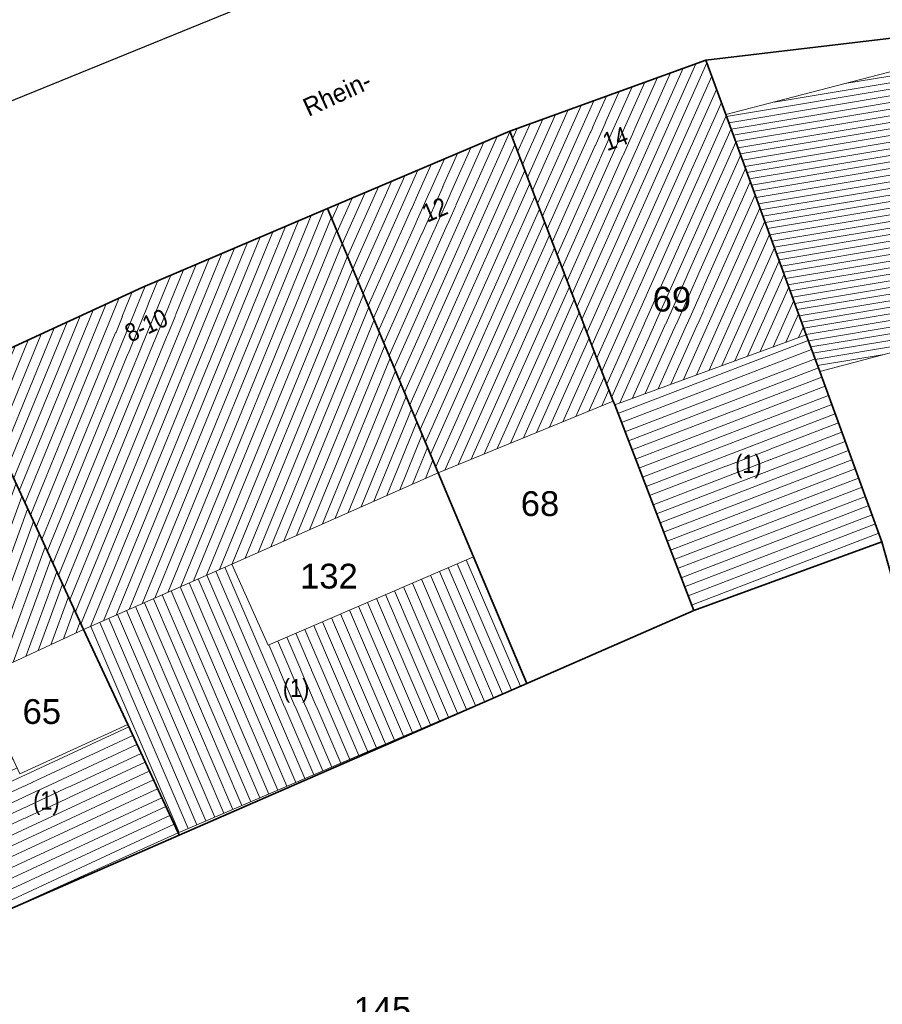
# Model space of a CAD drawing. Header units: metres. Extents: x 32365810 to 32367010, y 5620411 to 5622366.
# Tile 188 of 198: x 32366328 to 32366361, y 5622138 to 5622175. Entities that reach past the tile are written whole.
import ezdxf

# ---------------------------------------------------------------- set-up
doc = ezdxf.new("R2010")
doc.units = ezdxf.units.M
for name, pattern in [('1000.300', [0]), ('1600.1047', [0]), ('1600.1305', [0]), ('1600.2028', [0]), ('1600.2505', [0]), ('1600.2507', [0])]:
    doc.linetypes.add(name, pattern=pattern)
doc.layers.get('0').update_dxf_attribs({"color": 1, "linetype": 'CONTINUOUS'})
for name, color, linetype in [('Ebene 32', 7, 'CONTINUOUS'), ('Flurstücke_Grenzpunkte', 11, 'CONTINUOUS'), ('Gebäude', 31, 'CONTINUOUS'), ('Lagebezeichnungen', 12, 'CONTINUOUS'), ('Leitungen Kanalbestand (AMT 66)', 7, 'CONTINUOUS'), ('Siedlungsflächen - Bauwerke u. Einrichtungen', 51, 'CONTINUOUS')]:
    doc.layers.add(name, color=color, linetype=linetype)
doc.styles.add('Flurstücksnummer - K 10 700', font='Arial.ttf')
doc.styles.add('Hausnummern NRW', font='Arial.ttf', dxfattribs={"width": 0.85})
doc.styles.add('Straßename', font='Arial.ttf', dxfattribs={"width": 0.95})

# ---------------------------------------------------------------- blocks, each defined once
blk = doc.blocks.new('O977')
at = {"layer": 'Flurstücke_Grenzpunkte', "color": 7, "linetype": '1600.2028', "lineweight": 35}
for p, q in [((32366360.808, 5622155.447), (32366353.583, 5622152.807)), ((32366365.384, 5622138.98), (32366360.808, 5622155.447)), ((32366353.583, 5622152.807), (32366347.175, 5622150.009)), ((32366347.175, 5622150.009), (32366333.837, 5622144.188)), ((32366333.837, 5622144.188), (32366326.778, 5622141.106))]:
    blk.add_line(p, q, dxfattribs=at)
at = {"layer": 'Flurstücke_Grenzpunkte', "color": 7, "lineweight": 18, "insert": (32366341.637, 5622137.017), "char_height": 0.95, "attachment_point": 8, "line_spacing_factor": 0.69, "style": 'Flurstücksnummer - K 10 700', "bg_fill": 2}
blk.add_mtext('145', dxfattribs=at)
blk = doc.blocks.new('O1239')
at = {"layer": 'Flurstücke_Grenzpunkte', "color": 7, "linetype": '1600.2028', "lineweight": 35}
for p, q in [((32366339.527, 5622168.23), (32366332.44, 5622165.221)), ((32366343.781, 5622158.097), (32366339.527, 5622168.23)), ((32366332.44, 5622165.221), (32366325.548, 5622162.034)), ((32366325.548, 5622162.034), (32366330.171, 5622152.079)), ((32366345.134, 5622154.874), (32366343.781, 5622158.097)), ((32366347.175, 5622150.009), (32366345.134, 5622154.874)), ((32366330.171, 5622152.079), (32366331.865, 5622148.432)), ((32366347.175, 5622150.009), (32366333.837, 5622144.188)), ((32366331.865, 5622148.432), (32366333.795, 5622144.279)), ((32366333.795, 5622144.279), (32366333.837, 5622144.188))]:
    blk.add_line(p, q, dxfattribs=at)
at = {"layer": 'Flurstücke_Grenzpunkte', "color": 7, "lineweight": 18, "insert": (32366339.587, 5622153.642), "char_height": 0.95, "attachment_point": 8, "line_spacing_factor": 0.69, "style": 'Flurstücksnummer - K 10 700', "bg_fill": 2}
blk.add_mtext('132', dxfattribs=at)
blk = doc.blocks.new('O1335')
at = {"layer": 'Flurstücke_Grenzpunkte', "color": 7, "linetype": '1600.2028', "lineweight": 35}
for p, q in [((32366361.803, 5622174.847), (32366354.049, 5622173.93)), ((32366354.049, 5622173.93), (32366354.814, 5622171.838)), ((32366354.814, 5622171.838), (32366357.901, 5622163.394)), ((32366357.901, 5622163.394), (32366358.42, 5622161.977)), ((32366358.42, 5622161.977), (32366360.808, 5622155.447)), ((32366365.384, 5622138.98), (32366360.808, 5622155.447))]:
    blk.add_line(p, q, dxfattribs=at)
blk = doc.blocks.new('O1375')
at = {"layer": 'Flurstücke_Grenzpunkte', "color": 7, "linetype": '1600.2028', "lineweight": 35}
for p, q in [((32366325.548, 5622162.034), (32366318.564, 5622158.804)), ((32366325.548, 5622162.034), (32366330.171, 5622152.079)), ((32366318.564, 5622158.804), (32366323.188, 5622148.841)), ((32366330.171, 5622152.079), (32366331.865, 5622148.432)), ((32366323.188, 5622148.841), (32366326.778, 5622141.106)), ((32366331.865, 5622148.432), (32366333.795, 5622144.279)), ((32366333.837, 5622144.188), (32366326.778, 5622141.106)), ((32366333.795, 5622144.279), (32366333.837, 5622144.188))]:
    blk.add_line(p, q, dxfattribs=at)
at = {"layer": 'Flurstücke_Grenzpunkte', "color": 7, "lineweight": 18, "insert": (32366328.568, 5622148.447), "char_height": 0.95, "attachment_point": 8, "line_spacing_factor": 0.69, "style": 'Flurstücksnummer - K 10 700', "bg_fill": 2}
blk.add_mtext('65', dxfattribs=at)
blk = doc.blocks.new('O1450')
at = {"layer": 'Flurstücke_Grenzpunkte', "color": 7, "linetype": '1600.2028', "lineweight": 35}
for p, q in [((32366361.803, 5622174.847), (32366354.049, 5622173.93)), ((32366346.523, 5622171.2), (32366354.049, 5622173.93)), ((32366339.527, 5622168.23), (32366346.523, 5622171.2)), ((32366339.527, 5622168.23), (32366332.44, 5622165.221)), ((32366332.44, 5622165.221), (32366325.548, 5622162.034))]:
    blk.add_line(p, q, dxfattribs=at)
blk = doc.blocks.new('O1924')
at = {"layer": 'Flurstücke_Grenzpunkte', "color": 7, "linetype": '1600.2028', "lineweight": 35}
for p, q in [((32366339.527, 5622168.23), (32366346.523, 5622171.2)), ((32366350.498, 5622160.845), (32366346.523, 5622171.2)), ((32366343.781, 5622158.097), (32366339.527, 5622168.23)), ((32366350.551, 5622160.704), (32366350.498, 5622160.845)), ((32366353.583, 5622152.807), (32366350.551, 5622160.704)), ((32366345.134, 5622154.874), (32366343.781, 5622158.097)), ((32366347.175, 5622150.009), (32366345.134, 5622154.874)), ((32366353.583, 5622152.807), (32366347.175, 5622150.009))]:
    blk.add_line(p, q, dxfattribs=at)
at = {"layer": 'Flurstücke_Grenzpunkte', "color": 7, "lineweight": 18, "insert": (32366347.686, 5622156.425), "char_height": 0.95, "attachment_point": 8, "line_spacing_factor": 0.69, "style": 'Flurstücksnummer - K 10 700', "bg_fill": 2}
blk.add_mtext('68', dxfattribs=at)
blk = doc.blocks.new('O1947')
at = {"layer": 'Flurstücke_Grenzpunkte', "color": 7, "linetype": '1600.2028', "lineweight": 35}
for p, q in [((32366346.523, 5622171.2), (32366354.049, 5622173.93)), ((32366354.049, 5622173.93), (32366354.814, 5622171.838)), ((32366354.814, 5622171.838), (32366357.901, 5622163.394)), ((32366350.498, 5622160.845), (32366346.523, 5622171.2)), ((32366357.901, 5622163.394), (32366358.42, 5622161.977)), ((32366358.42, 5622161.977), (32366360.808, 5622155.447)), ((32366350.551, 5622160.704), (32366350.498, 5622160.845)), ((32366353.583, 5622152.807), (32366350.551, 5622160.704)), ((32366360.808, 5622155.447), (32366353.583, 5622152.807))]:
    blk.add_line(p, q, dxfattribs=at)
at = {"layer": 'Flurstücke_Grenzpunkte', "color": 7, "lineweight": 18, "insert": (32366352.747, 5622164.269), "char_height": 0.95, "attachment_point": 8, "line_spacing_factor": 0.69, "style": 'Flurstücksnummer - K 10 700', "bg_fill": 2}
blk.add_mtext('69', dxfattribs=at)
blk = doc.blocks.new('O3554')
at = {"layer": 'Siedlungsflächen - Bauwerke u. Einrichtungen', "color": 7, "linetype": '1600.2507', "lineweight": 18}
blk.add_line((32366354.814, 5622171.838), (32366361.994, 5622173.705), dxfattribs=at)
blk = doc.blocks.new('O2158')
at = {"layer": 'Gebäude', "color": 7, "linetype": '1600.2505', "lineweight": 18}
for p, q in [((32366326.045, 5622150.166), (32366323.188, 5622148.841)), ((32366327.725, 5622146.549), (32366326.045, 5622150.166)), ((32366323.188, 5622148.841), (32366326.778, 5622141.106)), ((32366331.865, 5622148.432), (32366327.725, 5622146.549)), ((32366333.795, 5622144.279), (32366331.865, 5622148.432)), ((32366326.778, 5622141.106), (32366333.795, 5622144.279))]:
    blk.add_line(p, q, dxfattribs=at)
at = {"layer": 'Ebene 32', "color": 7, "lineweight": 18, "insert": (32366328.744, 5622144.965), "char_height": 0.7, "attachment_point": 8, "line_spacing_factor": 0.69, "style": 'Hausnummern NRW', "bg_fill": 2}
blk.add_mtext('(1)', dxfattribs=at)
blk = doc.blocks.new('O2165')
at = {"layer": 'Gebäude', "color": 7, "linetype": '1600.2505', "lineweight": 18}
for p, q in [((32366346.523, 5622171.2), (32366339.527, 5622168.23)), ((32366350.498, 5622160.845), (32366346.523, 5622171.2)), ((32366339.527, 5622168.23), (32366343.781, 5622158.097)), ((32366343.781, 5622158.097), (32366350.498, 5622160.845))]:
    blk.add_line(p, q, dxfattribs=at)
at = {"layer": 'Lagebezeichnungen', "color": 7, "lineweight": 18, "insert": (32366343.781, 5622167.868), "char_height": 0.7, "attachment_point": 8, "rotation": 22.9729, "line_spacing_factor": 0.69, "style": 'Hausnummern NRW', "bg_fill": 2}
blk.add_mtext('12', dxfattribs=at)
blk = doc.blocks.new('O2183')
at = {"layer": 'Gebäude', "color": 7, "linetype": '1600.2505', "lineweight": 18}
for p, q in [((32366345.134, 5622154.874), (32366337.254, 5622151.483)), ((32366347.175, 5622150.009), (32366345.134, 5622154.874)), ((32366335.862, 5622154.596), (32366330.171, 5622152.079)), ((32366337.254, 5622151.483), (32366335.862, 5622154.596)), ((32366330.171, 5622152.079), (32366331.865, 5622148.432)), ((32366333.795, 5622144.279), (32366347.175, 5622150.009)), ((32366333.795, 5622144.279), (32366331.865, 5622148.432))]:
    blk.add_line(p, q, dxfattribs=at)
at = {"layer": 'Ebene 32', "color": 7, "lineweight": 18, "insert": (32366338.324, 5622149.279), "char_height": 0.7, "attachment_point": 8, "line_spacing_factor": 0.69, "style": 'Hausnummern NRW', "bg_fill": 2}
blk.add_mtext('(1)', dxfattribs=at)
blk = doc.blocks.new('O2529')
at = {"layer": 'Gebäude', "color": 7, "linetype": '1600.2505', "lineweight": 18}
for p, q in [((32366357.901, 5622163.394), (32366350.551, 5622160.704)), ((32366358.42, 5622161.977), (32366357.901, 5622163.394)), ((32366360.808, 5622155.447), (32366358.42, 5622161.977)), ((32366350.551, 5622160.704), (32366353.583, 5622152.807)), ((32366353.583, 5622152.807), (32366360.808, 5622155.447))]:
    blk.add_line(p, q, dxfattribs=at)
at = {"layer": 'Ebene 32', "color": 7, "lineweight": 18, "insert": (32366355.683, 5622157.88), "char_height": 0.7, "attachment_point": 8, "line_spacing_factor": 0.69, "style": 'Hausnummern NRW', "bg_fill": 2}
blk.add_mtext('(1)', dxfattribs=at)
blk = doc.blocks.new('O2798')
at = {"layer": 'Gebäude', "color": 7, "linetype": '1600.2505', "lineweight": 18}
for p, q in [((32366325.548, 5622162.034), (32366318.564, 5622158.804)), ((32366330.171, 5622152.079), (32366325.548, 5622162.034)), ((32366318.564, 5622158.804), (32366323.188, 5622148.841)), ((32366326.045, 5622150.166), (32366330.171, 5622152.079)), ((32366326.045, 5622150.166), (32366323.188, 5622148.841))]:
    blk.add_line(p, q, dxfattribs=at)
at = {"layer": 'Lagebezeichnungen', "color": 7, "lineweight": 18, "insert": (32366322.894, 5622158.61), "char_height": 0.7, "attachment_point": 8, "rotation": 24.7954, "line_spacing_factor": 0.69, "style": 'Hausnummern NRW', "bg_fill": 2}
blk.add_mtext('6', dxfattribs=at)
blk = doc.blocks.new('O2920')
at = {"layer": 'Gebäude', "color": 7, "linetype": '1600.2505', "lineweight": 18}
for p, q in [((32366354.049, 5622173.93), (32366346.523, 5622171.2)), ((32366354.814, 5622171.838), (32366354.049, 5622173.93)), ((32366357.901, 5622163.394), (32366354.814, 5622171.838)), ((32366350.498, 5622160.845), (32366346.523, 5622171.2)), ((32366357.901, 5622163.394), (32366350.551, 5622160.704)), ((32366350.498, 5622160.845), (32366350.551, 5622160.704))]:
    blk.add_line(p, q, dxfattribs=at)
at = {"layer": 'Lagebezeichnungen', "color": 7, "lineweight": 18, "insert": (32366350.695, 5622170.589), "char_height": 0.7, "attachment_point": 8, "rotation": 20.0127, "line_spacing_factor": 0.69, "style": 'Hausnummern NRW', "bg_fill": 2}
blk.add_mtext('14', dxfattribs=at)
blk = doc.blocks.new('O3161')
at = {"layer": 'Gebäude', "color": 7, "linetype": '1600.2505', "lineweight": 18}
for p, q in [((32366339.527, 5622168.23), (32366332.44, 5622165.221)), ((32366339.527, 5622168.23), (32366343.781, 5622158.097)), ((32366332.44, 5622165.221), (32366325.548, 5622162.034)), ((32366330.171, 5622152.079), (32366325.548, 5622162.034)), ((32366335.862, 5622154.596), (32366343.781, 5622158.097)), ((32366335.862, 5622154.596), (32366330.171, 5622152.079))]:
    blk.add_line(p, q, dxfattribs=at)
at = {"layer": 'Lagebezeichnungen', "color": 7, "lineweight": 18, "insert": (32366332.726, 5622163.426), "char_height": 0.7, "attachment_point": 8, "rotation": 24.7954, "line_spacing_factor": 0.69, "style": 'Hausnummern NRW', "bg_fill": 2}
blk.add_mtext('8-10', dxfattribs=at)
blk = doc.blocks.new('O3455')
at = {"layer": 'Siedlungsflächen - Bauwerke u. Einrichtungen', "color": 7, "linetype": '1600.1305', "lineweight": 18}
for p, q in [((32366361.994, 5622173.705), (32366354.814, 5622171.838)), ((32366363.713, 5622163.38), (32366361.994, 5622173.705)), ((32366354.814, 5622171.838), (32366357.901, 5622163.394)), ((32366357.901, 5622163.394), (32366358.42, 5622161.977)), ((32366358.42, 5622161.977), (32366363.713, 5622163.38))]:
    blk.add_line(p, q, dxfattribs=at)
blk = doc.blocks.new('*X1081')
at = {"color": 253, "linetype": '1600.1047', "lineweight": 18, "true_color": 0xb2b2b2}
for p, q in [((32366323.341348, 5622148.510598), (32366326.198055, 5622149.836478)), ((32366323.499219, 5622148.170449), (32366326.356024, 5622149.496374)), ((32366323.657091, 5622147.8303), (32366326.513993, 5622149.15627)), ((32366323.814962, 5622147.49015), (32366326.671962, 5622148.816166)), ((32366323.972834, 5622147.150001), (32366326.829932, 5622148.476062)), ((32366324.920063, 5622145.109105), (32366331.903056, 5622148.350112)), ((32366324.130705, 5622146.809852), (32366326.987901, 5622148.135958)), ((32366325.077935, 5622144.768956), (32366332.061096, 5622148.01004)), ((32366324.288577, 5622146.469702), (32366327.14587, 5622147.795854)), ((32366325.235806, 5622144.428806), (32366332.219135, 5622147.669969)), ((32366324.446448, 5622146.129553), (32366327.303839, 5622147.45575)), ((32366325.393678, 5622144.088657), (32366332.377174, 5622147.329897)), ((32366324.60432, 5622145.789404), (32366327.461809, 5622147.115646)), ((32366324.762192, 5622145.449254), (32366327.619778, 5622146.775542)), ((32366325.551549, 5622143.748508), (32366332.535214, 5622146.989826)), ((32366325.709421, 5622143.408358), (32366332.693253, 5622146.649755)), ((32366325.867292, 5622143.068209), (32366332.851293, 5622146.309683)), ((32366326.025164, 5622142.728059), (32366333.009332, 5622145.969612)), ((32366326.183035, 5622142.38791), (32366333.167372, 5622145.62954)), ((32366326.340907, 5622142.047761), (32366333.325411, 5622145.289469)), ((32366326.498778, 5622141.707611), (32366333.483451, 5622144.949398)), ((32366326.65665, 5622141.367462), (32366333.64149, 5622144.609326))]:
    blk.add_line(p, q, dxfattribs=at)
blk = doc.blocks.new('*X1084')
at = {"color": 253, "linetype": '1600.1047', "lineweight": 18, "true_color": 0xb2b2b2}
for p, q in [((32366342.090583, 5622162.123564), (32366346.040347, 5622170.9951)), ((32366342.289799, 5622161.649032), (32366346.531825, 5622171.177013)), ((32366341.69215, 5622163.07263), (32366345.028039, 5622170.565347)), ((32366341.891366, 5622162.598097), (32366345.534193, 5622170.780223)), ((32366342.489016, 5622161.174499), (32366346.721882, 5622170.681908)), ((32366341.492933, 5622163.547162), (32366344.521885, 5622170.35047)), ((32366342.688233, 5622160.699966), (32366346.911939, 5622170.186803)), ((32366341.0945, 5622164.496228), (32366343.509578, 5622169.920717)), ((32366341.293716, 5622164.021695), (32366344.015732, 5622170.135593)), ((32366340.696066, 5622165.445293), (32366342.49727, 5622169.490964)), ((32366340.895283, 5622164.97076), (32366343.003424, 5622169.70584)), ((32366342.887449, 5622160.225434), (32366347.101997, 5622169.691697)), ((32366340.297633, 5622166.394358), (32366341.484963, 5622169.06121)), ((32366340.49685, 5622165.919826), (32366341.991117, 5622169.276087)), ((32366343.086666, 5622159.750901), (32366347.292054, 5622169.196592)), ((32366340.098417, 5622166.868891), (32366340.978809, 5622168.846334)), ((32366343.285883, 5622159.276368), (32366347.482111, 5622168.701487)), ((32366339.699983, 5622167.817956), (32366339.966501, 5622168.416581)), ((32366339.8992, 5622167.343424), (32366340.472655, 5622168.631457)), ((32366343.485099, 5622158.801836), (32366347.672169, 5622168.206382)), ((32366343.684316, 5622158.327303), (32366347.862226, 5622167.711276)), ((32366344.039319, 5622158.202681), (32366348.052283, 5622167.216171)), ((32366344.541225, 5622158.408016), (32366348.242341, 5622166.721066)), ((32366345.04313, 5622158.613352), (32366348.432398, 5622166.22596)), ((32366345.545036, 5622158.818687), (32366348.622455, 5622165.730855)), ((32366346.046942, 5622159.024022), (32366348.812512, 5622165.23575)), ((32366346.548848, 5622159.229357), (32366349.00257, 5622164.740645)), ((32366347.050754, 5622159.434693), (32366349.192627, 5622164.245539)), ((32366347.552659, 5622159.640028), (32366349.382684, 5622163.750434)), ((32366348.054565, 5622159.845363), (32366349.572742, 5622163.255329)), ((32366348.556471, 5622160.050699), (32366349.762799, 5622162.760223)), ((32366349.058377, 5622160.256034), (32366349.952856, 5622162.265118)), ((32366349.560283, 5622160.461369), (32366350.142914, 5622161.770013)), ((32366350.062188, 5622160.666704), (32366350.332971, 5622161.274908))]:
    blk.add_line(p, q, dxfattribs=at)
blk = doc.blocks.new('*X1091')
at = {"color": 253, "linetype": '1600.1047', "lineweight": 18, "true_color": 0xb2b2b2}
for p, q in [((32366346.932782, 5622149.90527), (32366344.856109, 5622154.754415)), ((32366338.659518, 5622146.362235), (32366335.249395, 5622154.325059)), ((32366339.004237, 5622146.509861), (32366335.592373, 5622154.47675)), ((32366346.243343, 5622149.610017), (32366344.167189, 5622154.457952)), ((32366346.588063, 5622149.757643), (32366344.511649, 5622154.606184)), ((32366337.970079, 5622146.066982), (32366334.563438, 5622154.021675)), ((32366338.314798, 5622146.214609), (32366334.906416, 5622154.173367)), ((32366345.209185, 5622149.167138), (32366343.133808, 5622154.013257)), ((32366345.553905, 5622149.314764), (32366343.478268, 5622154.161489)), ((32366345.898624, 5622149.46239), (32366343.822728, 5622154.30972)), ((32366336.935921, 5622145.624103), (32366333.534503, 5622153.566601)), ((32366337.28064, 5622145.771729), (32366333.877481, 5622153.718292)), ((32366337.62536, 5622145.919356), (32366334.22046, 5622153.869984)), ((32366344.175027, 5622148.724258), (32366342.100427, 5622153.568563)), ((32366344.519747, 5622148.871885), (32366342.444888, 5622153.716794)), ((32366344.864466, 5622149.019511), (32366342.789348, 5622153.865026)), ((32366336.246482, 5622145.32885), (32366332.848546, 5622153.263218)), ((32366336.591201, 5622145.476476), (32366333.191524, 5622153.414909)), ((32366343.485589, 5622148.429005), (32366341.411507, 5622153.2721)), ((32366343.830308, 5622148.576632), (32366341.755967, 5622153.420331)), ((32366335.212324, 5622144.885971), (32366331.81961, 5622152.808143)), ((32366335.557043, 5622145.033597), (32366332.162589, 5622152.959834)), ((32366335.901763, 5622145.181223), (32366332.505567, 5622153.111526)), ((32366342.45143, 5622147.986126), (32366340.378126, 5622152.827405)), ((32366342.79615, 5622148.133752), (32366340.722586, 5622152.975637)), ((32366343.140869, 5622148.281379), (32366341.067047, 5622153.123868)), ((32366334.522885, 5622144.590718), (32366331.133654, 5622152.50476)), ((32366334.867605, 5622144.738344), (32366331.476632, 5622152.656451)), ((32366341.761992, 5622147.690873), (32366339.689206, 5622152.530942)), ((32366342.106711, 5622147.8385), (32366340.033666, 5622152.679173)), ((32366333.833447, 5622144.295465), (32366330.447697, 5622152.201377)), ((32366334.178166, 5622144.443091), (32366330.790675, 5622152.353068)), ((32366340.727834, 5622147.247994), (32366338.655825, 5622152.086247)), ((32366341.072553, 5622147.39562), (32366339.000285, 5622152.234479)), ((32366341.417272, 5622147.543247), (32366339.344746, 5622152.38271)), ((32366340.038395, 5622146.952741), (32366337.966905, 5622151.789784)), ((32366340.383114, 5622147.100367), (32366338.311365, 5622151.938016)), ((32366339.348956, 5622146.657488), (32366337.277984, 5622151.493321)), ((32366339.693676, 5622146.805114), (32366337.622445, 5622151.641553))]:
    blk.add_line(p, q, dxfattribs=at)
blk = doc.blocks.new('*X1193')
at = {"color": 253, "linetype": '1600.1047', "lineweight": 18, "true_color": 0xb2b2b2}
for p, q in [((32366350.678096, 5622160.372974), (32366357.980575, 5622163.176743)), ((32366350.812508, 5622160.022891), (32366358.109562, 5622162.824577)), ((32366350.94692, 5622159.672808), (32366358.238549, 5622162.47241)), ((32366351.081332, 5622159.322724), (32366358.367535, 5622162.120244)), ((32366351.215744, 5622158.972641), (32366358.496418, 5622161.768037)), ((32366351.350157, 5622158.622558), (32366358.625229, 5622161.415803)), ((32366351.484569, 5622158.272474), (32366358.75404, 5622161.063569)), ((32366351.618981, 5622157.922391), (32366358.88285, 5622160.711335)), ((32366351.753393, 5622157.572307), (32366359.011661, 5622160.359101)), ((32366351.887805, 5622157.222224), (32366359.140472, 5622160.006867)), ((32366352.022217, 5622156.872141), (32366359.269283, 5622159.654633)), ((32366352.15663, 5622156.522057), (32366359.398094, 5622159.302399)), ((32366352.291042, 5622156.171974), (32366359.526905, 5622158.950165)), ((32366352.425454, 5622155.821891), (32366359.655715, 5622158.597931)), ((32366352.559866, 5622155.471807), (32366359.784526, 5622158.245697)), ((32366352.694278, 5622155.121724), (32366359.913337, 5622157.893463)), ((32366352.82869, 5622154.77164), (32366360.042148, 5622157.541229)), ((32366352.963103, 5622154.421557), (32366360.170959, 5622157.188995)), ((32366353.097515, 5622154.071474), (32366360.29977, 5622156.836761)), ((32366353.231927, 5622153.72139), (32366360.428581, 5622156.484527)), ((32366353.366339, 5622153.371307), (32366360.557391, 5622156.132293)), ((32366353.500751, 5622153.021224), (32366360.686202, 5622155.780059))]:
    blk.add_line(p, q, dxfattribs=at)
blk = doc.blocks.new('*X1272')
at = {"color": 253, "linetype": '1600.1047', "lineweight": 18, "true_color": 0xb2b2b2}
for p, q in [((32366321.826986, 5622151.773479), (32366325.567253, 5622161.992543)), ((32366321.380463, 5622152.735571), (32366324.628045, 5622161.608534)), ((32366321.603725, 5622152.254525), (32366325.108743, 5622161.83085)), ((32366322.050248, 5622151.292433), (32366325.790572, 5622161.511654)), ((32366320.933939, 5622153.697663), (32366323.666648, 5622161.163901)), ((32366321.157201, 5622153.216617), (32366324.147346, 5622161.386218)), ((32366320.710678, 5622154.178709), (32366323.18595, 5622160.941585)), ((32366322.27351, 5622150.811387), (32366326.013892, 5622161.030766)), ((32366320.264154, 5622155.140801), (32366322.224553, 5622160.496953)), ((32366320.487416, 5622154.659755), (32366322.705251, 5622160.719269)), ((32366322.496772, 5622150.330341), (32366326.237211, 5622160.549878)), ((32366319.817631, 5622156.102893), (32366321.263156, 5622160.052321)), ((32366320.040892, 5622155.621847), (32366321.743854, 5622160.274637)), ((32366322.720033, 5622149.849295), (32366326.460531, 5622160.06899)), ((32366319.371107, 5622157.064985), (32366320.301759, 5622159.607689)), ((32366319.594369, 5622156.583939), (32366320.782457, 5622159.830005)), ((32366319.147846, 5622157.546031), (32366319.821061, 5622159.385372)), ((32366322.943295, 5622149.368249), (32366326.68385, 5622159.588102)), ((32366318.701322, 5622158.508123), (32366318.859664, 5622158.94074)), ((32366318.924584, 5622158.027077), (32366319.340362, 5622159.163056)), ((32366323.166557, 5622148.887203), (32366326.90717, 5622159.107214)), ((32366323.622776, 5622149.042637), (32366327.130489, 5622158.626326)), ((32366324.103747, 5622149.265699), (32366327.353809, 5622158.145438)), ((32366324.584718, 5622149.48876), (32366327.577128, 5622157.66455)), ((32366325.06569, 5622149.711822), (32366327.800448, 5622157.183661)), ((32366325.546661, 5622149.934884), (32366328.023768, 5622156.702773)), ((32366326.027632, 5622150.157945), (32366328.247087, 5622156.221885)), ((32366326.508577, 5622150.380935), (32366328.470407, 5622155.740997)), ((32366326.989521, 5622150.603923), (32366328.693726, 5622155.260109)), ((32366327.470465, 5622150.82691), (32366328.917046, 5622154.779221)), ((32366327.951409, 5622151.049897), (32366329.140365, 5622154.298333)), ((32366328.432354, 5622151.272885), (32366329.363685, 5622153.817445)), ((32366328.913298, 5622151.495872), (32366329.587004, 5622153.336557)), ((32366329.394242, 5622151.71886), (32366329.810324, 5622152.855669)), ((32366329.875186, 5622151.941847), (32366330.033643, 5622152.37478))]:
    blk.add_line(p, q, dxfattribs=at)
blk = doc.blocks.new('*X1307')
at = {"color": 253, "linetype": '1600.1047', "lineweight": 18, "true_color": 0xb2b2b2}
for p, q in [((32366349.106332, 5622164.470342), (32366353.177132, 5622173.613736)), ((32366349.296389, 5622163.975237), (32366353.66668, 5622173.791316)), ((32366349.486446, 5622163.480131), (32366354.089547, 5622173.819122)), ((32366348.726217, 5622165.460552), (32366352.198034, 5622173.258576)), ((32366348.916274, 5622164.965447), (32366352.687583, 5622173.436156)), ((32366349.676504, 5622162.985026), (32366354.274658, 5622173.312908)), ((32366348.346102, 5622166.450763), (32366351.218937, 5622172.903416)), ((32366348.53616, 5622165.955658), (32366351.708486, 5622173.080996)), ((32366347.965988, 5622167.440974), (32366350.239839, 5622172.548255)), ((32366348.156045, 5622166.945868), (32366350.729388, 5622172.725836)), ((32366349.866561, 5622162.489921), (32366354.45977, 5622172.806694)), ((32366347.585873, 5622168.431184), (32366349.260742, 5622172.193095)), ((32366347.77593, 5622167.936079), (32366349.750291, 5622172.370675)), ((32366350.056618, 5622161.994815), (32366354.644882, 5622172.30048)), ((32366347.205758, 5622169.421395), (32366348.281645, 5622171.837935)), ((32366347.395816, 5622168.926289), (32366348.771193, 5622172.015515)), ((32366350.246676, 5622161.49971), (32366354.829991, 5622171.794261)), ((32366346.825644, 5622170.411605), (32366347.302547, 5622171.482775)), ((32366347.015701, 5622169.9165), (32366347.792096, 5622171.660355)), ((32366346.635586, 5622170.906711), (32366346.812998, 5622171.305195)), ((32366350.436733, 5622161.004605), (32366355.015077, 5622171.287989)), ((32366350.744995, 5622160.775), (32366355.200162, 5622170.781717)), ((32366351.235389, 5622160.954477), (32366355.385248, 5622170.275445)), ((32366351.725782, 5622161.133954), (32366355.570333, 5622169.769172)), ((32366352.216176, 5622161.313432), (32366355.755419, 5622169.2629)), ((32366352.706569, 5622161.492909), (32366355.940504, 5622168.756628)), ((32366353.196962, 5622161.672386), (32366356.12559, 5622168.250355)), ((32366353.687356, 5622161.851863), (32366356.310676, 5622167.744083)), ((32366354.177749, 5622162.031341), (32366356.495761, 5622167.237811)), ((32366354.668142, 5622162.210818), (32366356.680847, 5622166.731538)), ((32366355.158536, 5622162.390295), (32366356.865932, 5622166.225266)), ((32366355.648929, 5622162.569773), (32366357.051018, 5622165.718994)), ((32366356.139323, 5622162.74925), (32366357.236103, 5622165.212722)), ((32366356.629716, 5622162.928727), (32366357.421189, 5622164.706449)), ((32366357.120109, 5622163.108204), (32366357.606275, 5622164.200177)), ((32366357.610503, 5622163.287682), (32366357.79136, 5622163.693905))]:
    blk.add_line(p, q, dxfattribs=at)
blk = doc.blocks.new('*X1379')
at = {"color": 253, "linetype": '1600.1047', "lineweight": 18, "true_color": 0xb2b2b2}
for p, q in [((32366332.908459, 5622153.289716), (32366338.905728, 5622167.96622)), ((32366333.402923, 5622153.508406), (32366339.395866, 5622168.174323)), ((32366331.919531, 5622152.852335), (32366337.925453, 5622167.550015)), ((32366332.413995, 5622153.071025), (32366338.41559, 5622167.758117)), ((32366333.897387, 5622153.727096), (32366339.677362, 5622167.87184)), ((32366331.425067, 5622152.633645), (32366337.435315, 5622167.341912)), ((32366334.391851, 5622153.945786), (32366339.882647, 5622167.382852)), ((32366330.436139, 5622152.196265), (32366336.45504, 5622166.925706)), ((32366330.930603, 5622152.414955), (32366336.945177, 5622167.133809)), ((32366334.886315, 5622154.164476), (32366340.087932, 5622166.893864)), ((32366329.855573, 5622152.758229), (32366335.474764, 5622166.509501)), ((32366330.07106, 5622152.294207), (32366335.964902, 5622166.717604)), ((32366329.4246, 5622153.686273), (32366334.494489, 5622166.093295)), ((32366329.640086, 5622153.222251), (32366334.984627, 5622166.301398)), ((32366335.380779, 5622154.383167), (32366340.293218, 5622166.404876)), ((32366328.993626, 5622154.614316), (32366333.514214, 5622165.67709)), ((32366329.209113, 5622154.150295), (32366334.004351, 5622165.885192)), ((32366335.875242, 5622154.601854), (32366340.498503, 5622165.915888)), ((32366328.778139, 5622155.078338), (32366333.024076, 5622165.468987)), ((32366336.369662, 5622154.820438), (32366340.703788, 5622165.426901)), ((32366328.347165, 5622156.006382), (32366332.036247, 5622165.034296)), ((32366328.562652, 5622155.54236), (32366332.533938, 5622165.260884)), ((32366336.864083, 5622155.039022), (32366340.909073, 5622164.937913)), ((32366327.916191, 5622156.934426), (32366331.037283, 5622164.572355)), ((32366328.131678, 5622156.470404), (32366331.536765, 5622164.803326)), ((32366327.700704, 5622157.398447), (32366330.5378, 5622164.341384)), ((32366337.358504, 5622155.257606), (32366341.114358, 5622164.448925)), ((32366327.26973, 5622158.326491), (32366329.538836, 5622163.879443)), ((32366327.485217, 5622157.862469), (32366330.038318, 5622164.110414)), ((32366337.852924, 5622155.47619), (32366341.319643, 5622163.959937)), ((32366326.838756, 5622159.254535), (32366328.539872, 5622163.417502)), ((32366327.054243, 5622158.790513), (32366329.039354, 5622163.648472)), ((32366338.347345, 5622155.694774), (32366341.524928, 5622163.470949)), ((32366326.623269, 5622159.718556), (32366328.040389, 5622163.186531)), ((32366326.192295, 5622160.6466), (32366327.041425, 5622162.72459)), ((32366326.407782, 5622160.182578), (32366327.540907, 5622162.95556)), ((32366338.841765, 5622155.913358), (32366341.730213, 5622162.981962)), ((32366325.761321, 5622161.574644), (32366326.042461, 5622162.262648)), ((32366325.976808, 5622161.110622), (32366326.541943, 5622162.493619)), ((32366339.336186, 5622156.131942), (32366341.935499, 5622162.492974)), ((32366339.830607, 5622156.350526), (32366342.140784, 5622162.003986)), ((32366340.325027, 5622156.56911), (32366342.346069, 5622161.514998)), ((32366340.819448, 5622156.787694), (32366342.551354, 5622161.026011)), ((32366341.313868, 5622157.006278), (32366342.756639, 5622160.537023)), ((32366341.808289, 5622157.224862), (32366342.961924, 5622160.048035)), ((32366342.30271, 5622157.443446), (32366343.167209, 5622159.559047)), ((32366342.79713, 5622157.66203), (32366343.372494, 5622159.070059)), ((32366343.291551, 5622157.880614), (32366343.577779, 5622158.581072))]:
    blk.add_line(p, q, dxfattribs=at)
blk = doc.blocks.new('*X1406')
at = {"color": 253, "linetype": '1600.1047', "lineweight": 18, "true_color": 0xb2b2b2}
for p, q in [((32366356.673518, 5622172.321526), (32366362.07462, 5622173.220771)), ((32366359.383107, 5622173.026095), (32366362.033562, 5622173.467377)), ((32366354.841401, 5622171.763051), (32366362.115677, 5622172.974166)), ((32366354.928739, 5622171.524151), (32366362.156734, 5622172.72756)), ((32366355.016078, 5622171.28525), (32366362.197791, 5622172.480955)), ((32366355.103416, 5622171.04635), (32366362.238848, 5622172.234349)), ((32366355.190754, 5622170.80745), (32366362.279905, 5622171.987744)), ((32366355.278093, 5622170.56855), (32366362.320962, 5622171.741138)), ((32366355.365431, 5622170.32965), (32366362.36202, 5622171.494532)), ((32366355.452769, 5622170.09075), (32366362.403077, 5622171.247927)), ((32366355.540108, 5622169.85185), (32366362.444134, 5622171.001321)), ((32366355.627446, 5622169.61295), (32366362.485191, 5622170.754716)), ((32366355.714784, 5622169.37405), (32366362.526248, 5622170.50811)), ((32366355.802122, 5622169.13515), (32366362.567305, 5622170.261504)), ((32366355.889461, 5622168.89625), (32366362.608362, 5622170.014899)), ((32366355.976799, 5622168.657349), (32366362.64942, 5622169.768293)), ((32366356.064137, 5622168.418449), (32366362.690477, 5622169.521688)), ((32366356.151476, 5622168.179549), (32366362.731534, 5622169.275082)), ((32366356.238814, 5622167.940649), (32366362.772591, 5622169.028477)), ((32366356.326152, 5622167.701749), (32366362.813648, 5622168.781871)), ((32366356.413491, 5622167.462849), (32366362.854705, 5622168.535265)), ((32366356.500829, 5622167.223949), (32366362.895762, 5622168.28866)), ((32366356.588167, 5622166.985049), (32366362.93682, 5622168.042054)), ((32366356.675505, 5622166.746149), (32366362.977877, 5622167.795449)), ((32366356.762844, 5622166.507249), (32366363.018934, 5622167.548843)), ((32366356.850182, 5622166.268349), (32366363.059991, 5622167.302238)), ((32366356.93752, 5622166.029448), (32366363.101048, 5622167.055632)), ((32366357.024859, 5622165.790548), (32366363.142105, 5622166.809026)), ((32366357.112197, 5622165.551648), (32366363.183162, 5622166.562421)), ((32366357.199535, 5622165.312748), (32366363.22422, 5622166.315815)), ((32366357.286874, 5622165.073848), (32366363.265277, 5622166.06921)), ((32366357.374212, 5622164.834948), (32366363.306334, 5622165.822604)), ((32366357.46155, 5622164.596048), (32366363.347391, 5622165.575998)), ((32366357.548888, 5622164.357148), (32366363.388448, 5622165.329393)), ((32366357.636227, 5622164.118248), (32366363.429505, 5622165.082787)), ((32366357.723565, 5622163.879348), (32366363.470562, 5622164.836182)), ((32366357.810903, 5622163.640447), (32366363.51162, 5622164.589576)), ((32366357.898242, 5622163.401547), (32366363.552677, 5622164.342971)), ((32366357.985729, 5622163.162672), (32366363.593734, 5622164.096365)), ((32366358.07322, 5622162.923798), (32366363.634791, 5622163.849759)), ((32366358.160712, 5622162.684923), (32366363.675848, 5622163.603154)), ((32366358.248204, 5622162.446048), (32366363.468495, 5622163.31519)), ((32366358.335696, 5622162.207174), (32366360.897423, 5622162.633683))]:
    blk.add_line(p, q, dxfattribs=at)

msp = doc.modelspace()

# ---------------------------------------------------------------- linework, layer by layer
at = {"layer": 'Siedlungsflächen - Bauwerke u. Einrichtungen', "color": 7, "true_color": 0xffffff}
for p in [(32366355.772001, 5622169.22), (32366356.646001, 5622166.828), (32366356.972001, 5622165.936), (32366357.782001, 5622163.722)]:
    msp.add_point(p, dxfattribs=at)

# ---------------------------------------------------------------- block references
at = {"layer": 'Flurstücke_Grenzpunkte', "color": 7, "true_color": 0xffffff}
msp.add_blockref('O977', (0, 0), dxfattribs=at)

# ---------------------------------------------------------------- texts
at = {"layer": 'Lagebezeichnungen', "color": 7, "lineweight": 18, "insert": (32366341.293001, 5622172.882), "char_height": 0.7, "attachment_point": 9, "rotation": 24.6761061, "line_spacing_factor": 0.69, "style": 'Straßename', "bg_fill": 2}
msp.add_mtext('Rhein-', dxfattribs=at)

# ---------------------------------------------------------------- next in the draw order: block references
at = {"layer": 'Flurstücke_Grenzpunkte', "color": 7, "true_color": 0xffffff}
msp.add_blockref('O1239', (0, 0), dxfattribs=at)

# ---------------------------------------------------------------- next in the draw order: block references
msp.add_blockref('O1335', (0, 0), dxfattribs=at)

# ---------------------------------------------------------------- next in the draw order: block references
msp.add_blockref('O1375', (0, 0), dxfattribs=at)

# ---------------------------------------------------------------- next in the draw order: block references
msp.add_blockref('O1450', (0, 0), dxfattribs=at)

# ---------------------------------------------------------------- next in the draw order: block references
msp.add_blockref('O1924', (0, 0), dxfattribs=at)
at = {"layer": 'Gebäude', "color": 7, "true_color": 0xffffff}
msp.add_blockref('O2158', (0, 0), dxfattribs=at)

# ---------------------------------------------------------------- next in the draw order: block references
at = {"layer": 'Flurstücke_Grenzpunkte', "color": 7, "true_color": 0xffffff}
msp.add_blockref('O1947', (0, 0), dxfattribs=at)

# ---------------------------------------------------------------- next in the draw order: block references
at = {"layer": 'Gebäude', "color": 7, "true_color": 0xffffff}
for name in ['O2165', 'O2183']:
    msp.add_blockref(name, (0, 0), dxfattribs=at)
at = {"layer": 'Siedlungsflächen - Bauwerke u. Einrichtungen', "color": 7, "true_color": 0xffffff}
msp.add_blockref('O3554', (0, 0), dxfattribs=at)

# ---------------------------------------------------------------- next in the draw order: block references
at = {"layer": 'Gebäude', "color": 7, "true_color": 0xffffff}
for name in ['O2529', 'O2798']:
    msp.add_blockref(name, (0, 0), dxfattribs=at)

# ---------------------------------------------------------------- next in the draw order: block references
for name in ['O2920', 'O3161', '*X1081']:
    msp.add_blockref(name, (0, 0), dxfattribs=at)

# ---------------------------------------------------------------- next in the draw order: linework, layer by layer
at = {"layer": 'Leitungen Kanalbestand (AMT 66)', "color": 200, "linetype": '1000.300', "lineweight": 25, "true_color": 0xd600ff}
msp.add_line((32366295.692489, 5622159.447334, 58.157), (32366340.944704, 5622177.890712), dxfattribs=at)

# ---------------------------------------------------------------- next in the draw order: block references
at = {"layer": 'Gebäude', "color": 7, "true_color": 0xffffff}
for name in ['*X1307', '*X1084', '*X1379', '*X1193', '*X1272', '*X1091']:
    msp.add_blockref(name, (0, 0), dxfattribs=at)
at = {"layer": 'Siedlungsflächen - Bauwerke u. Einrichtungen', "color": 7, "true_color": 0xffffff}
for name in ['O3455', '*X1406']:
    msp.add_blockref(name, (0, 0), dxfattribs=at)

doc.saveas('drawing.dxf')
